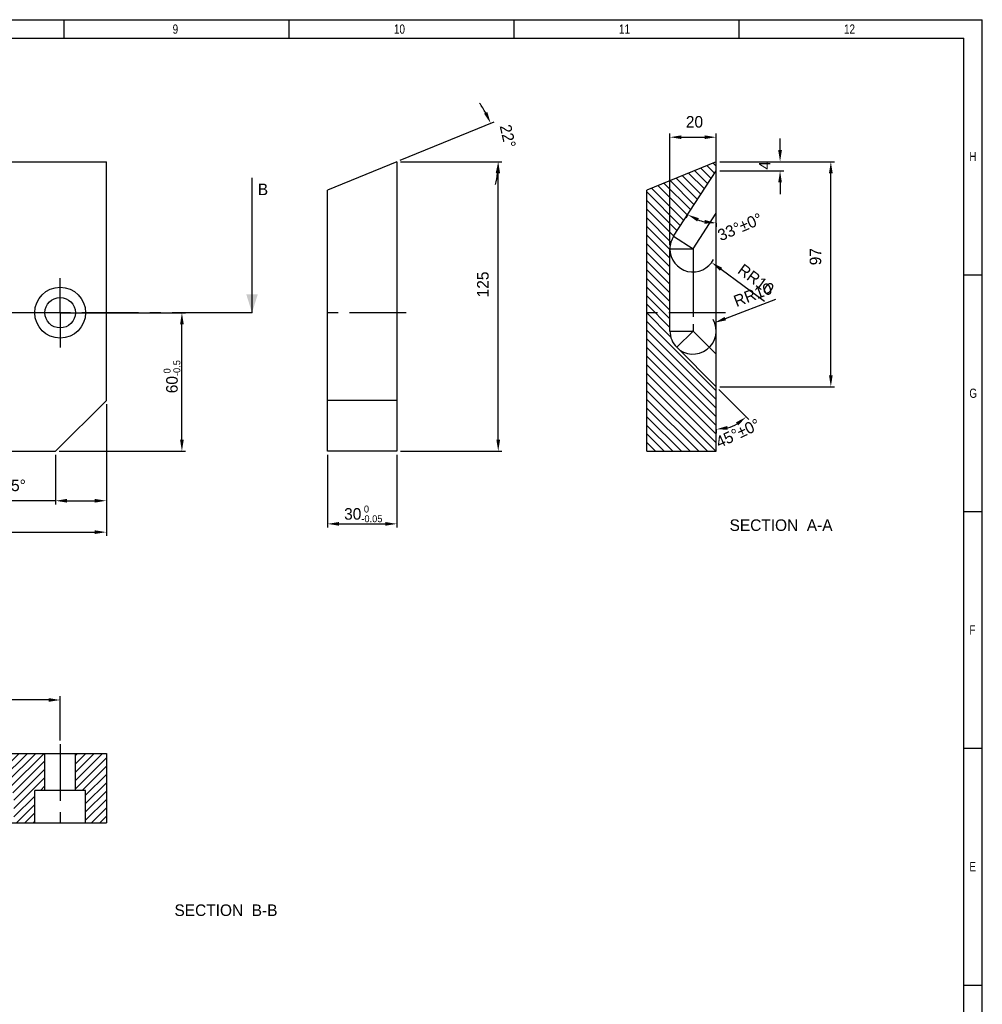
# Paper-space layout 'PREFORMATORE_1_4' of a CAD drawing. Header units: millimetres. Extents: x 0 to 592, y 0 to 418.
# Tile 4 of 4: x 384 to 592, y 205 to 418. Entities that reach past the tile are written whole.
import ezdxf

# ---------------------------------------------------------------- set-up
doc = ezdxf.new("R2010")
doc.units = ezdxf.units.MM
doc.header["$LTSCALE"] = 32.67
doc.header["$PDMODE"] = 3
doc.header["$PDSIZE"] = 0.3125
doc.linetypes.add('CENTER', pattern=[0.6, 0.375, -0.075, 0.075, -0.075])
doc.linetypes.add('PHANTOM', pattern=[0.8, 0.45, -0.05, 0.1, -0.05, 0.1, -0.05])
doc.layers.get('0').update_dxf_attribs({"linetype": 'CONTINUOUS'})
doc.layers.get('Defpoints').update_dxf_attribs({"linetype": 'CONTINUOUS'})
for name, color, linetype in [('AXS', 7, 'CONTINUOUS'), ('DEFAULT_1', 7, 'CENTER'), ('DEFAULT_3', 7, 'PHANTOM')]:
    doc.layers.add(name, color=color, linetype=linetype)
doc.styles.add('TEXTSTYLE_2', font='txt', dxfattribs={"width": 0.8})
doc.dimstyles.new('DIMSTYLE_1', dxfattribs={"dimtxt": 2.5, "dimasz": 2.5, "dimexe": 0.8, "dimexo": 0.8, "dimtad": 1, "dimlfac": 2, "dimdsep": 46, "dimtxsty": 'Standard', "dimblk": '_FILLED', "dimblk1": '_FILLED', "dimblk2": '_FILLED', "dimcen": 0.09, "dimadec": 0, "dimazin": 0, "dimtp": 0.01, "dimtm": 0.01, "dimtfac": 1, "dimtofl": 0, "dimtmove": 0, "dimatfit": 3, "dimldrblk": '_FILLED', "dimfxl": 1, "dimtolj": 1, "dimarcsym": 0})
doc.dimstyles.new('DIMSTYLE_2', dxfattribs={"dimtxt": 2.5, "dimasz": 2.5, "dimexe": 0.8, "dimexo": 0.8, "dimtad": 1, "dimlfac": 2, "dimdsep": 46, "dimtxsty": 'Standard', "dimblk": '_FILLED', "dimblk1": '_FILLED', "dimblk2": '_FILLED', "dimcen": 0.09, "dimadec": 0, "dimazin": 0, "dimtol": 1, "dimtm": 0.5, "dimtfac": 0.6, "dimtofl": 0, "dimtmove": 0, "dimatfit": 3, "dimldrblk": '_FILLED', "dimfxl": 1, "dimtolj": 1, "dimarcsym": 0})
doc.dimstyles.new('DIMSTYLE_3', dxfattribs={"dimtxt": 2.5, "dimasz": 2.5, "dimexe": 0.8, "dimexo": 0.8, "dimtad": 1, "dimlfac": 2, "dimdsep": 46, "dimtxsty": 'Standard', "dimblk": '_FILLED', "dimblk1": '_FILLED', "dimblk2": '_FILLED', "dimcen": 0.09, "dimadec": 0, "dimazin": 0, "dimtol": 1, "dimtm": 0.1, "dimtfac": 0.6, "dimtofl": 0, "dimtmove": 0, "dimatfit": 3, "dimldrblk": '_FILLED', "dimfxl": 1, "dimtolj": 1, "dimarcsym": 0})
doc.dimstyles.new('DIMSTYLE_4', dxfattribs={"dimtxt": 2.5, "dimasz": 2.5, "dimexe": 0.8, "dimexo": 0.8, "dimgap": 1.25, "dimtad": 1, "dimdec": 0, "dimlfac": 2, "dimdsep": 46, "dimtxsty": 'Standard', "dimblk": '_FILLED', "dimblk1": '_FILLED', "dimblk2": '_FILLED', "dimcen": 0.09, "dimadec": 0, "dimazin": 0, "dimtp": 0.5, "dimtm": 0.5, "dimtfac": 1, "dimtdec": 0, "dimtofl": 0, "dimtmove": 0, "dimatfit": 3, "dimldrblk": '_FILLED', "dimfxl": 1, "dimtolj": 1, "dimarcsym": 0})
doc.dimstyles.new('DIMSTYLE_5', dxfattribs={"dimtxt": 2.5, "dimasz": 2.5, "dimexe": 0.8, "dimexo": 0.8, "dimtad": 1, "dimdec": 0, "dimlfac": 2, "dimdsep": 46, "dimtxsty": 'Standard', "dimblk": '_FILLED', "dimblk1": '_FILLED', "dimblk2": '_FILLED', "dimcen": 0.09, "dimadec": 0, "dimazin": 0, "dimtp": 0.01, "dimtm": 0.01, "dimtfac": 1, "dimtdec": 0, "dimtofl": 0, "dimtmove": 0, "dimatfit": 3, "dimldrblk": '_FILLED', "dimfxl": 1, "dimtolj": 1, "dimarcsym": 0})
doc.dimstyles.new('DIMSTYLE_6', dxfattribs={"dimtxt": 2.5, "dimasz": 2.5, "dimexe": 0.8, "dimexo": 0.8, "dimtad": 1, "dimlfac": 2, "dimdsep": 46, "dimtxsty": 'Standard', "dimblk": '_FILLED', "dimblk1": '_FILLED', "dimblk2": '_FILLED', "dimcen": 0.09, "dimadec": 0, "dimazin": 0, "dimtol": 1, "dimtm": 0.05, "dimtfac": 0.6, "dimtofl": 0, "dimtmove": 0, "dimatfit": 3, "dimldrblk": '_FILLED', "dimfxl": 1, "dimtolj": 1, "dimarcsym": 0})
doc.dimstyles.new('DIMSTYLE_7', dxfattribs={"dimtxt": 2.5, "dimasz": 2.5, "dimexe": 0.8, "dimexo": 0.8, "dimtad": 1, "dimlfac": 2, "dimdsep": 46, "dimtxsty": 'Standard', "dimblk": '_FILLED', "dimblk1": '_FILLED', "dimblk2": '_FILLED', "dimcen": 0.09, "dimadec": 0, "dimazin": 0, "dimtol": 1, "dimtp": 0.1, "dimtm": 0.1, "dimtfac": 1, "dimtofl": 0, "dimtmove": 0, "dimatfit": 3, "dimldrblk": '_FILLED', "dimfxl": 1, "dimtolj": 1, "dimarcsym": 0})
doc.dimstyles.get("Standard").update_dxf_attribs({"dimtxt": 2.5, "dimasz": 2.5, "dimexe": 0.8, "dimexo": 0.8, "dimtad": 1, "dimdsep": 46, "dimtxsty": 'Standard', "dimblk": '_FILLED', "dimblk1": '_FILLED', "dimblk2": '_FILLED', "dimcen": 0.09, "dimadec": 0, "dimazin": 0, "dimtol": 1, "dimtp": 0.01, "dimtm": 0.01, "dimtfac": 1, "dimtofl": 0, "dimtmove": 0, "dimatfit": 3, "dimldrblk": '_FILLED', "dimfxl": 1, "dimtolj": 1, "dimarcsym": 0})

# ---------------------------------------------------------------- blocks, each defined once
blk = doc.blocks.new('_FILLED')
at = {"color": 0, "linetype": 'ByBlock'}
blk.add_solid([(0, 0), (-1, 0.16), (-1, -0.16)], dxfattribs=at)
blk = doc.blocks.new('XSEC_FILLED')
at = {"color": 0, "linetype": 'ByBlock'}
blk.add_solid([(0, 0), (-1, 0.3125), (-1, -0.3125)], dxfattribs=at)
blk = doc.blocks.new('*D254')
at = {"color": 0, "linetype": 'Continuous', "lineweight": -2, "transparency": 16777216}
for p, q in [((52.42638401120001, 261.9344982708), (52.42638401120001, 271.5102346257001)), ((392.4263840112, 261.9344982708), (392.4263840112, 271.5102346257)), ((389.9263840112, 270.7102346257), (54.92638401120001, 270.7102346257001))]:
    blk.add_line(p, q, dxfattribs=at)
at = {"layer": 'Defpoints', "color": 0, "transparency": 16777216}
for p in [(52.42638401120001, 270.7102346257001), (52.42638401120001, 261.1344982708), (392.4263840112, 261.1344982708)]:
    blk.add_point(p, dxfattribs=at)
at = {"color": 0, "lineweight": -2, "transparency": 16777216, "xscale": 2.5, "yscale": 2.5, "zscale": 2.5, "rotation": 180}
blk.add_blockref('_FILLED', (52.42638401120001, 270.7102346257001), dxfattribs=at)
at = {"color": 0, "lineweight": -2, "transparency": 16777216, "xscale": 2.5, "yscale": 2.5, "zscale": 2.5}
blk.add_blockref('_FILLED', (392.4263840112, 270.7102346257), dxfattribs=at)
at = {"color": 0, "transparency": 16777216, "insert": (235.0696848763, 274.6685679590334), "char_height": 2.5, "attachment_point": 2, "line_spacing_factor": 0.9}
blk.add_mtext('\\A1;680{\\H1.500000;\\S 0^ -0.5;}', dxfattribs=at)
blk = doc.blocks.new('*D255')
at = {"color": 0, "linetype": 'Continuous', "lineweight": -2, "transparency": 16777216}
for p, q in [((42.42638401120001, 334.7572347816), (42.42638401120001, 306.2503767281)), ((402.4263840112, 334.7572347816), (402.4263840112, 306.2503767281)), ((44.92638401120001, 307.0503767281), (399.9263840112, 307.0503767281))]:
    blk.add_line(p, q, dxfattribs=at)
at = {"layer": 'Defpoints', "color": 0, "transparency": 16777216}
for p in [(42.42638401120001, 335.5572347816), (402.4263840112, 335.5572347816), (402.4263840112, 307.0503767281)]:
    blk.add_point(p, dxfattribs=at)
at = {"color": 0, "lineweight": -2, "transparency": 16777216, "xscale": 2.5, "yscale": 2.5, "zscale": 2.5, "rotation": 180}
blk.add_blockref('_FILLED', (42.42638401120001, 307.0503767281), dxfattribs=at)
at = {"color": 0, "lineweight": -2, "transparency": 16777216, "xscale": 2.5, "yscale": 2.5, "zscale": 2.5}
blk.add_blockref('_FILLED', (402.4263840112, 307.0503767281), dxfattribs=at)
at = {"color": 0, "transparency": 16777216, "insert": (234.8701691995, 311.0087100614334), "char_height": 2.5, "attachment_point": 2, "line_spacing_factor": 0.9}
blk.add_mtext('\\A1;720{\\H1.500000;\\S 0^ -0.1;}', dxfattribs=at)
blk = doc.blocks.new('*D256')
at = {"color": 0, "linetype": 'Continuous', "lineweight": -2, "transparency": 16777216}
for p, q in [((466.088736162, 387.2572347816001), (488.0380596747, 387.2572347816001)), ((487.2380596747, 327.0572347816), (487.2380596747, 384.7572347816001)), ((466.088736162, 324.5572347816), (488.0380596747, 324.5572347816))]:
    blk.add_line(p, q, dxfattribs=at)
at = {"layer": 'Defpoints', "color": 0, "transparency": 16777216}
for p in [(465.288736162, 387.2572347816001), (487.2380596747, 387.2572347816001), (465.288736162, 324.5572347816)]:
    blk.add_point(p, dxfattribs=at)
at = {"color": 0, "lineweight": -2, "transparency": 16777216, "xscale": 2.5, "yscale": 2.5, "zscale": 2.5}
for p, rotation in [((487.2380596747, 387.2572347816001), 90), ((487.2380596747, 324.5572347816), 270)]:
    blk.add_blockref('_FILLED', p, dxfattribs=dict(at, rotation=rotation))
at = {"color": 0, "transparency": 16777216, "insert": (482.6547263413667, 360.6744308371), "char_height": 2.5, "attachment_point": 2, "rotation": 90, "line_spacing_factor": 0.9}
blk.add_mtext('\\A1;125', dxfattribs=at)
blk = doc.blocks.new('*D257')
at = {"color": 0, "linetype": 'Continuous', "lineweight": -2, "transparency": 16777216}
for p, q in [((466.0290629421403, 387.5604117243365), (486.34115294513, 395.8785727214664)), ((466.088736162, 387.2572347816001), (488.0380596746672, 387.2572347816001))]:
    blk.add_line(p, q, dxfattribs=at)
for start, end in [(28.79941863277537, 35.32886763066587), (346.941102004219, 353.4705510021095)]:
    blk.add_arc((465.288736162, 387.2572347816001), 21.94932351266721, start, end, dxfattribs=at)
at = {"layer": 'Defpoints', "color": 0, "transparency": 16777216}
for p in [(487.0540947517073, 390.093071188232), (465.0692429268, 387.2572347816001), (465.0856152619, 387.1740531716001), (465.288736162, 387.2572347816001), (465.288736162, 387.2572347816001)]:
    blk.add_point(p, dxfattribs=at)
at = {"color": 0, "lineweight": -2, "transparency": 16777216, "xscale": 2.5, "yscale": 2.5, "zscale": 2.5}
for p, rotation in [((485.6008261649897, 395.5753957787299), 295.53469413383), ((487.2380596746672, 387.2572347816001), 86.73527550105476)]:
    blk.add_blockref('_FILLED', p, dxfattribs=dict(at, rotation=rotation))
at = {"color": 0, "transparency": 16777216, "insert": (490.5361065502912, 393.0690306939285), "char_height": 2.5, "attachment_point": 2, "rotation": 282.9633268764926, "line_spacing_factor": 0.9}
blk.add_mtext('\\A1;22%%d', dxfattribs=at)
blk = doc.blocks.new('*D258')
at = {"color": 0, "linetype": 'Continuous', "lineweight": -2, "transparency": 16777216}
for p, q in [((450.288736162, 323.7572347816), (450.288736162, 308.0409374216)), ((465.288736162, 323.7572347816), (465.288736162, 308.0409374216)), ((452.788736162, 308.8409374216), (462.788736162, 308.8409374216))]:
    blk.add_line(p, q, dxfattribs=at)
at = {"layer": 'Defpoints', "color": 0, "transparency": 16777216}
for p in [(450.288736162, 324.5572347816), (465.288736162, 324.5572347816), (465.288736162, 308.8409374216)]:
    blk.add_point(p, dxfattribs=at)
at = {"color": 0, "lineweight": -2, "transparency": 16777216, "xscale": 2.5, "yscale": 2.5, "zscale": 2.5, "rotation": 180}
blk.add_blockref('_FILLED', (450.288736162, 308.8409374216), dxfattribs=at)
at = {"color": 0, "lineweight": -2, "transparency": 16777216, "xscale": 2.5, "yscale": 2.5, "zscale": 2.5}
blk.add_blockref('_FILLED', (465.288736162, 308.8409374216), dxfattribs=at)
at = {"color": 0, "transparency": 16777216, "insert": (458.0362605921, 312.7992707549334), "char_height": 2.5, "attachment_point": 2, "line_spacing_factor": 0.9}
blk.add_mtext('\\A1;30{\\H1.500000;\\S 0^ -0.05;}', dxfattribs=at)
blk = doc.blocks.new('*D259')
at = {"color": 0, "linetype": 'Continuous', "lineweight": -2, "transparency": 16777216}
for p, q in [((524.3951909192, 369.1775176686), (524.3951909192, 393.3576543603)), ((526.8951909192, 392.5576543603), (531.8951909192, 392.5576543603)), ((534.3951909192, 376.8768424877), (534.3951909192, 393.3576543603))]:
    blk.add_line(p, q, dxfattribs=at)
at = {"layer": 'Defpoints', "color": 0, "transparency": 16777216}
for p in [(534.3951909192, 392.5576543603), (534.3951909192, 376.0768424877), (524.3951909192, 368.3775176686)]:
    blk.add_point(p, dxfattribs=at)
at = {"color": 0, "lineweight": -2, "transparency": 16777216, "xscale": 2.5, "yscale": 2.5, "zscale": 2.5, "rotation": 180}
blk.add_blockref('_FILLED', (524.3951909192, 392.5576543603), dxfattribs=at)
at = {"color": 0, "lineweight": -2, "transparency": 16777216, "xscale": 2.5, "yscale": 2.5, "zscale": 2.5}
blk.add_blockref('_FILLED', (534.3951909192, 392.5576543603), dxfattribs=at)
at = {"color": 0, "transparency": 16777216, "insert": (529.7076939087, 397.1409876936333), "char_height": 2.5, "attachment_point": 2, "line_spacing_factor": 0.9}
blk.add_mtext('\\A1;20', dxfattribs=at)
blk = doc.blocks.new('*D260')
at = {"color": 0, "linetype": 'Continuous', "lineweight": -2, "transparency": 16777216}
blk.add_line((536.3978693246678, 353.2839114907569), (547.2909246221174, 357.4615253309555), dxfattribs=at)
at = {"color": 0, "linetype": 'Continuous', "transparency": 16777216}
for p, q in [((529.3051909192, 350.5983025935), (529.4851909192, 350.5983025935)), ((529.3951909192, 350.5083025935), (529.3951909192, 350.6883025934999))]:
    blk.add_line(p, q, dxfattribs=at)
at = {"color": 0, "lineweight": -2, "transparency": 16777216, "xscale": 2.5, "yscale": 2.5, "zscale": 2.5, "rotation": 200.9824017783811}
blk.add_blockref('_FILLED', (534.0636431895, 352.388708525), dxfattribs=at)
at = {"color": 0, "transparency": 16777216, "insert": (537.8982472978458, 358.0987732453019), "char_height": 2.5, "attachment_point": 1, "rotation": 20.982401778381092, "line_spacing_factor": 0.9}
blk.add_mtext('\\A1;RR10', dxfattribs=at)
blk = doc.blocks.new('*D261')
at = {"color": 0, "linetype": 'Continuous', "transparency": 16777216}
for p, q in [((529.3051909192, 368.3775176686), (529.4851909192, 368.3775176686)), ((529.3951909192, 368.2875176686), (529.3951909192, 368.4675176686))]:
    blk.add_line(p, q, dxfattribs=at)
at = {"color": 0, "linetype": 'Continuous', "lineweight": -2, "transparency": 16777216}
blk.add_line((535.4560573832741, 363.9598375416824), (544.8840718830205, 357.0878906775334), dxfattribs=at)
at = {"color": 0, "lineweight": -2, "transparency": 16777216, "xscale": 2.5, "yscale": 2.5, "zscale": 2.5, "rotation": 143.9122199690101}
blk.add_blockref('_FILLED', (533.4357685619, 365.432397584), dxfattribs=at)
at = {"color": 0, "transparency": 16777216, "insert": (540.3129718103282, 365.3179281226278), "char_height": 2.5, "attachment_point": 1, "rotation": 323.9122199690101, "line_spacing_factor": 0.9}
blk.add_mtext('\\A1;RR10', dxfattribs=at)
blk = doc.blocks.new('*D262')
at = {"color": 0, "linetype": 'Continuous', "lineweight": -2, "transparency": 16777216}
for p, q in [((528.2461676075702, 375.7885692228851), (527.8104563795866, 375.1176327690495)), ((534.3951909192, 373.967145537), (534.3951909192, 373.1671455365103))]:
    blk.add_line(p, q, dxfattribs=at)
blk.add_arc((534.3951909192, 385.2572347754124), 11.29008923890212, 249.7132490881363, 257.2867508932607, dxfattribs=at)
at = {"layer": 'Defpoints', "color": 0, "transparency": 16777216}
for p in [(528.6818788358, 376.4595056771), (528.7433690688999, 376.5541923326), (530.1658490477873, 374.7892463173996), (534.3951909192, 374.8800464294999), (534.3951909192, 374.767145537)]:
    blk.add_point(p, dxfattribs=at)
at = {"color": 0, "lineweight": -2, "transparency": 16777216, "xscale": 2.5, "yscale": 2.5, "zscale": 2.5}
for p, rotation in [((528.2461676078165, 375.7885692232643), 153.3566245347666), ((534.3951909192, 373.9671455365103), 353.6433754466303)]:
    blk.add_blockref('_FILLED', p, dxfattribs=dict(at, rotation=rotation))
at = {"color": 0, "transparency": 16777216, "insert": (539.055718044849, 374.2914316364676), "char_height": 2.5, "attachment_point": 2, "rotation": 23.02576104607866, "line_spacing_factor": 0.9}
blk.add_mtext('\\A1;33%%d%%p0%%d', dxfattribs=at)
blk = doc.blocks.new('*D263')
at = {"color": 0, "linetype": 'Continuous', "lineweight": -2, "transparency": 16777216}
for p, q in [((398.5263840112, 354.5572347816), (419.5805964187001, 354.5572347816)), ((418.7805964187, 327.0572347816), (418.7805964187, 352.0572347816)), ((392.2263840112, 324.5572347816), (419.5805964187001, 324.5572347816))]:
    blk.add_line(p, q, dxfattribs=at)
at = {"layer": 'Defpoints', "color": 0, "transparency": 16777216}
for p in [(397.7263840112, 354.5572347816), (418.7805964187, 354.5572347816), (391.4263840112, 324.5572347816)]:
    blk.add_point(p, dxfattribs=at)
at = {"color": 0, "lineweight": -2, "transparency": 16777216, "xscale": 2.5, "yscale": 2.5, "zscale": 2.5}
for p, rotation in [((418.7805964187, 354.5572347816), 90), ((418.7805964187, 324.5572347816), 270)]:
    blk.add_blockref('_FILLED', p, dxfattribs=dict(at, rotation=rotation))
at = {"color": 0, "transparency": 16777216, "insert": (414.8222630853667, 340.7115327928), "char_height": 2.5, "attachment_point": 2, "rotation": 90, "line_spacing_factor": 0.9}
blk.add_mtext('\\A1;60{\\H1.500000;\\S 0^ -0.5;}', dxfattribs=at)
blk = doc.blocks.new('*D267')
at = {"color": 0, "linetype": 'Continuous', "lineweight": -2, "transparency": 16777216}
for p, q in [((402.4263840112, 334.7572347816), (402.4263840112, 313.0440709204)), ((391.4263840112, 323.7572347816), (391.4263840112, 313.0440709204)), ((391.4263840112, 313.8440709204), (370.4223385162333, 313.8440709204)), ((391.4263840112, 313.8440709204), (370.4223385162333, 313.8440709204)), ((393.9263840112, 313.8440709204), (399.9263840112, 313.8440709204))]:
    blk.add_line(p, q, dxfattribs=at)
at = {"layer": 'Defpoints', "color": 0, "transparency": 16777216}
for p in [(402.4263840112, 335.5572347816), (391.4263840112, 324.5572347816), (402.4263840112, 313.8440709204)]:
    blk.add_point(p, dxfattribs=at)
at = {"color": 0, "lineweight": -2, "transparency": 16777216, "xscale": 2.5, "yscale": 2.5, "zscale": 2.5, "rotation": 180}
blk.add_blockref('_FILLED', (391.4263840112, 313.8440709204), dxfattribs=at)
at = {"color": 0, "lineweight": -2, "transparency": 16777216, "xscale": 2.5, "yscale": 2.5, "zscale": 2.5}
blk.add_blockref('_FILLED', (402.4263840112, 313.8440709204), dxfattribs=at)
at = {"color": 0, "transparency": 16777216, "insert": (385.0056718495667, 318.4274042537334), "char_height": 2.5, "attachment_point": 3, "line_spacing_factor": 0.9}
blk.add_mtext('\\A1;22x45°', dxfattribs=at)
blk = doc.blocks.new('*D270')
at = {"color": 0, "linetype": 'Continuous', "lineweight": -2, "transparency": 16777216}
for p, q in [((534.9608763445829, 337.9615493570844), (541.4824950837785, 331.4399306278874)), ((534.3951909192, 329.304273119), (534.3951909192, 328.504273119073))]:
    blk.add_line(p, q, dxfattribs=at)
blk.add_arc((534.3951909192, 338.5272347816), 9.222961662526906, 285.5786872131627, 299.4213128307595, dxfattribs=at)
at = {"layer": 'Defpoints', "color": 0, "transparency": 16777216}
for p in [(534.3299747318, 338.5924509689), (534.3951909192, 338.5272347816), (534.3951909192, 330.1965027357), (534.3951909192, 330.104273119), (536.7822690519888, 329.6185379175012)]:
    blk.add_point(p, dxfattribs=at)
at = {"color": 0, "lineweight": -2, "transparency": 16777216, "xscale": 2.5, "yscale": 2.5, "zscale": 2.5}
for p, rotation in [((540.9168096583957, 332.005616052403), 37.21065643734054), ((534.3951909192, 329.3042731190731), 187.7893436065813)]:
    blk.add_blockref('_FILLED', p, dxfattribs=dict(at, rotation=rotation))
at = {"color": 0, "transparency": 16777216, "insert": (538.5734939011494, 329.60960431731), "char_height": 2.5, "attachment_point": 2, "rotation": 25.10516128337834, "line_spacing_factor": 0.9}
blk.add_mtext('\\A1;45%%d%%p0%%d', dxfattribs=at)
blk = doc.blocks.new('*D271')
at = {"color": 0, "linetype": 'Continuous', "lineweight": -2, "transparency": 16777216}
for p, q in [((548.2318322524, 389.7572347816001), (548.2318322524, 392.2572347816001)), ((535.1951909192, 387.2572347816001), (549.0318322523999, 387.2572347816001)), ((535.1951909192, 385.2572347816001), (549.0318322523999, 385.2572347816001)), ((548.2318322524, 382.7572347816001), (548.2318322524, 380.2572347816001))]:
    blk.add_line(p, q, dxfattribs=at)
at = {"layer": 'Defpoints', "color": 0, "transparency": 16777216}
for p in [(534.3951909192, 387.2572347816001), (534.3951909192, 385.2572347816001), (548.2318322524, 385.2572347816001)]:
    blk.add_point(p, dxfattribs=at)
at = {"color": 0, "lineweight": -2, "transparency": 16777216, "xscale": 2.5, "yscale": 2.5, "zscale": 2.5}
for p, rotation in [((548.2318322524, 387.2572347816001), 270), ((548.2318322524, 385.2572347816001), 90)]:
    blk.add_blockref('_FILLED', p, dxfattribs=dict(at, rotation=rotation))
at = {"color": 0, "transparency": 16777216, "insert": (543.6484989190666, 386.4659659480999), "char_height": 2.5, "attachment_point": 2, "rotation": 90, "line_spacing_factor": 0.9}
blk.add_mtext('\\A1;4', dxfattribs=at)
blk = doc.blocks.new('*D272')
at = {"color": 0, "linetype": 'Continuous', "lineweight": -2, "transparency": 16777216}
for p, q in [((535.1951909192, 387.2572347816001), (560.019993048, 387.2572347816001)), ((559.219993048, 341.0272347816), (559.219993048, 384.7572347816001)), ((535.1951909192, 338.5272347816), (560.019993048, 338.5272347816))]:
    blk.add_line(p, q, dxfattribs=at)
at = {"layer": 'Defpoints', "color": 0, "transparency": 16777216}
for p in [(534.3951909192, 387.2572347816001), (559.219993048, 387.2572347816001), (534.3951909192, 338.5272347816)]:
    blk.add_point(p, dxfattribs=at)
at = {"color": 0, "lineweight": -2, "transparency": 16777216, "xscale": 2.5, "yscale": 2.5, "zscale": 2.5}
for p, rotation in [((559.219993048, 387.2572347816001), 90), ((559.219993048, 338.5272347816), 270)]:
    blk.add_blockref('_FILLED', p, dxfattribs=dict(at, rotation=rotation))
at = {"color": 0, "transparency": 16777216, "insert": (554.6366597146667, 366.6909250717), "char_height": 2.5, "attachment_point": 2, "rotation": 90, "line_spacing_factor": 0.9}
blk.add_mtext('\\A1;97', dxfattribs=at)

psp = doc.layouts.new('PREFORMATORE_1_4')

# ---------------------------------------------------------------- hatches: boundary and pattern name
at = {"linetype": 'Continuous'}
h = psp.add_hatch(dxfattribs=at)
h.set_pattern_fill('A', color=2, scale=1.3233991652, angle=135, style=0, pattern_type=0)
h.set_pattern_definition([(135, (-1, -1), (-0.9357845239, -0.9357845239), [])])
edge = h.paths.add_edge_path()
edge.add_line((519.3951909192, 324.5572347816), (519.3951909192, 381.1144688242))
edge.add_line((534.3951909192, 387.2572347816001), (519.3951909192, 381.1144688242))
edge.add_line((534.3951909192, 387.2572347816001), (534.3951909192, 385.2572347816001))
edge.add_line((525.2018380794, 371.1007128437), (534.3951909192, 385.2572347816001))
edge.add_arc((529.3951909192, 368.3775176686), 5, 147, 180)
edge.add_line((524.3951909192, 350.5983025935), (524.3951909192, 368.3775176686))
edge.add_arc((529.3951909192, 350.5983025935), 5, 180, 225)
edge.add_line((534.3951909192, 338.5272347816), (525.8596570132, 347.0627686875))
edge.add_line((534.3951909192, 324.5572347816), (534.3951909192, 338.5272347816))
edge.add_line((519.3951909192, 324.5572347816), (534.3951909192, 324.5572347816))
h = psp.add_hatch(dxfattribs=at)
h.set_pattern_fill('B', color=2, scale=1.2748319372, angle=45, style=0, pattern_type=0)
h.set_pattern_definition([(45, (-1, -1), (-0.9014423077, 0.9014423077), [])])
edge = h.paths.add_edge_path()
edge.add_line((42.42638401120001, 259.1344982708), (49.12638401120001, 259.1344982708))
edge.add_line((49.1263840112, 259.1344982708), (49.1263840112, 251.1344982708))
edge.add_line((46.92638401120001, 251.1344982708), (49.12638401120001, 251.1344982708))
edge.add_line((46.92638401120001, 251.1344982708), (46.92638401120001, 244.1344982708))
edge.add_line((42.42638401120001, 244.1344982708), (46.92638401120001, 244.1344982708))
edge.add_line((42.42638401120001, 259.1344982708), (42.42638401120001, 244.1344982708))
edge = h.paths.add_edge_path()
edge.add_line((55.72638401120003, 259.1344982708), (389.1263840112, 259.1344982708))
edge.add_line((389.1263840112, 251.1344982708), (389.1263840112, 259.1344982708))
edge.add_line((389.1263840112, 251.1344982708), (386.9263840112, 251.1344982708))
edge.add_line((386.9263840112, 244.1344982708), (386.9263840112, 251.1344982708))
edge.add_line((382.4263840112, 244.1344982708), (386.9263840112, 244.1344982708))
edge.add_line((382.4263840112, 244.1344982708), (382.4263840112, 249.1344982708))
edge.add_arc((377.4263840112, 249.1344982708), 5, 0, 90)
edge.add_line((67.42638401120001, 254.1344982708), (377.4263840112, 254.1344982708))
edge.add_arc((67.42638401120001, 249.1344982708), 5, 90, 180)
edge.add_line((62.42638401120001, 244.1344982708), (62.42638401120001, 249.1344982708))
edge.add_line((57.92638401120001, 244.1344982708), (62.42638401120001, 244.1344982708))
edge.add_line((57.92638401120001, 251.1344982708), (57.92638401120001, 244.1344982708))
edge.add_line((55.72638401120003, 251.1344982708), (57.92638401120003, 251.1344982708))
edge.add_line((55.72638401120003, 259.1344982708), (55.72638401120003, 251.1344982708))
edge = h.paths.add_edge_path()
edge.add_line((395.7263840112, 259.1344982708), (402.4263840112, 259.1344982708))
edge.add_line((402.4263840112, 259.1344982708), (402.4263840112, 244.1344982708))
edge.add_line((397.9263840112, 244.1344982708), (402.4263840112, 244.1344982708))
edge.add_line((397.9263840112, 244.1344982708), (397.9263840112, 251.1344982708))
edge.add_line((397.9263840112, 251.1344982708), (395.7263840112, 251.1344982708))
edge.add_line((395.7263840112, 251.1344982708), (395.7263840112, 259.1344982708))

# ---------------------------------------------------------------- linework, layer by layer
at = {"color": 4, "linetype": 'Continuous'}
for p, q in [((0, 418.0000022), (592.0000031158, 418.0000022)), ((393.2000020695, 418.0000022), (393.2000020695, 414.0000021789)), ((441.9000023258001, 418.0000022), (441.9000023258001, 414.0000021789)), ((490.6000025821, 418.0000022), (490.6000025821, 414.0000021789)), ((539.3000028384, 418.0000022), (539.3000028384, 414.0000021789)), ((592.0000031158, 0), (592.0000031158, 418.0000022)), ((588.0000030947, 362.7500019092), (592.0000031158, 362.7500019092)), ((588.0000030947, 311.5000016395), (592.0000031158, 311.5000016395)), ((588.0000030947, 260.2500013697), (592.0000031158, 260.2500013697)), ((588.0000030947, 209.0000011), (592.0000031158, 209.0000011))]:
    psp.add_line(p, q, dxfattribs=at)
at = {"color": 7, "linetype": 'Continuous'}
for p, q in [((4.000000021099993, 414.0000021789), (588.0000030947, 414.0000021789)), ((588.0000030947, 4.000000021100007), (588.0000030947, 414.0000021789)), ((42.42638401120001, 387.2572347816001), (402.4263840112, 387.2572347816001)), ((402.4263840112, 335.5572347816), (402.4263840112, 387.2572347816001)), ((465.288736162, 387.2572347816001), (450.288736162, 381.1144688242)), ((465.288736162, 387.2572347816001), (465.288736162, 324.5572347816)), ((534.3951909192, 387.2572347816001), (519.3951909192, 381.1144688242)), ((534.3951909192, 324.5572347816), (534.3951909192, 387.2572347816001)), ((525.2018380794, 371.1007128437), (534.3951909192, 385.2572347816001)), ((450.288736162, 324.5572347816), (450.288736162, 381.1144688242)), ((519.3951909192, 324.5572347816), (519.3951909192, 381.1144688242)), ((524.3951909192, 350.5983025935), (524.3951909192, 368.3775176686)), ((534.3951909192, 338.5272347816), (525.8596570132, 347.0627686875)), ((391.4263840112, 324.5572347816), (402.4263840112, 335.5572347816)), ((465.288736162, 335.5572347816), (450.288736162, 335.5572347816)), ((53.42638401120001, 324.5572347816), (391.4263840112, 324.5572347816)), ((465.288736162, 324.5572347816), (450.288736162, 324.5572347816)), ((519.3951909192, 324.5572347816), (534.3951909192, 324.5572347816)), ((42.42638401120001, 259.1344982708), (402.4263840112, 259.1344982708)), ((389.1263840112, 251.1344982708), (389.1263840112, 259.1344982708)), ((395.7263840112, 251.1344982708), (395.7263840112, 259.1344982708)), ((402.4263840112, 259.1344982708), (402.4263840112, 244.1344982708)), ((397.9263840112, 251.1344982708), (386.9263840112, 251.1344982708)), ((386.9263840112, 244.1344982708), (386.9263840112, 251.1344982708)), ((397.9263840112, 244.1344982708), (397.9263840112, 251.1344982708)), ((42.42638401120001, 244.1344982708), (402.4263840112, 244.1344982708))]:
    psp.add_line(p, q, dxfattribs=at)
for radius in [5.5, 3.3]:
    psp.add_circle((392.4263840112, 354.5572347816), radius, dxfattribs=at)
for centre, start, end in [((529.3951909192, 368.3775176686), 147, 180), ((529.3951909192, 350.5983025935), 180, 224.9999999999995)]:
    psp.add_arc(centre, 5, start, end, dxfattribs=at)
at = {"color": 2, "linetype": 'Continuous'}
for centre, start, end in [((529.3951909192, 368.3775176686), 180, 333.0024968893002), ((529.3951909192, 350.5983025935), 224.9999999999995, 30.07267869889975)]:
    psp.add_arc(centre, 5, start, end, dxfattribs=at)
at = {"layer": 'AXS', "color": 7, "linetype": 'CENTER'}
for p, q in [((392.4263840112, 359.8572347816), (392.4263840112, 362.0572347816)), ((392.4263840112, 354.5572347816), (392.4263840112, 359.8572347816)), ((387.1263840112, 354.5572347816), (384.9263840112, 354.5572347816)), ((392.4263840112, 354.5572347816), (387.1263840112, 354.5572347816)), ((392.4263840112, 354.5572347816), (397.7263840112, 354.5572347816)), ((392.4263840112, 354.5572347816), (392.4263840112, 349.2572347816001)), ((397.7263840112, 354.5572347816), (399.9263840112, 354.5572347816)), ((467.288736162, 354.5572347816), (448.288736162, 354.5572347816)), ((536.3951909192, 354.5572347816), (517.3951909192, 354.5572347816)), ((392.4263840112, 349.2572347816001), (392.4263840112, 347.0572347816)), ((392.4263840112, 261.1344982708), (392.4263840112, 242.1344982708))]:
    psp.add_line(p, q, dxfattribs=at)
at = {"layer": 'DEFAULT_1', "color": 9, "linetype": 'CENTER'}
psp.add_line((428.9559992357, 354.5572347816), (32.6613732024, 354.5572347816), dxfattribs=at)
at = {"layer": 'DEFAULT_1', "color": 7, "linetype": 'CENTER'}
psp.add_line((433.9559992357, 354.5572347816), (428.9559992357, 354.5572347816), dxfattribs=at)
at = {"layer": 'DEFAULT_3', "color": 7, "linetype": 'PHANTOM'}
for p, q in [((529.3951909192, 368.3775176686), (534.3951909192, 376.0768424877)), ((525.2018380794, 371.1007128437), (529.3951909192, 368.3775176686)), ((524.3951909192, 368.3775176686), (529.3951909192, 368.3775176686)), ((529.3951909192, 368.3775176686), (529.3951909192, 350.5983025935)), ((524.3951909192, 350.5983025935), (529.3951909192, 350.5983025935)), ((529.3951909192, 350.5983025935), (525.8596570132, 347.0627686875)), ((534.3951909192, 345.5983025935), (529.3951909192, 350.5983025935))]:
    psp.add_line(p, q, dxfattribs=at)

# ---------------------------------------------------------------- texts
at = {"color": 2, "linetype": 'Continuous', "char_height": 2.0000000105, "attachment_point": 1, "line_spacing_factor": 0.9, "style": 'TEXTSTYLE_2'}
for s, insert, width in [('9', (416.7743913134, 416.9687346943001), 1.6000000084), ('10', (464.6743915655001, 416.9687346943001), 3.2000000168), ('11', (513.3743918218, 416.9687346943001), 3.2000000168), ('12', (562.0743920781, 416.9687346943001), 3.2000000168), ('H', (589.2000031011, 389.3750020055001), 1.6000000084), ('G', (589.2000031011, 338.1250017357), 1.6000000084), ('F', (589.2000031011, 286.875001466), 1.6000000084), ('E', (589.2000031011, 235.6250011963), 1.6000000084)]:
    psp.add_mtext(s, dxfattribs=dict(at, insert=insert, width=width))
at = {"color": 7, "linetype": 'Continuous', "insert": (435.2059992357, 382.5151930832), "char_height": 2.5, "width": 2.5, "attachment_point": 1, "line_spacing_factor": 0.9}
psp.add_mtext('B', dxfattribs=at)
at = {"color": 2, "linetype": 'Continuous', "char_height": 2.5, "width": 30, "attachment_point": 3, "line_spacing_factor": 0.9}
for s, insert in [('SECTION  A-A', (559.5932015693, 309.8113749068)), ('SECTION  B-B', (439.4618245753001, 226.4433329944))]:
    psp.add_mtext(s, dxfattribs=dict(at, insert=insert))

# ---------------------------------------------------------------- dimensions: what is measured, and where the dimension line sits
at = {"color": 2, "linetype": 'Continuous'}
for base, line1, line2, dimstyle, picture, middle in [((487.0540947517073, 390.093071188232), ((465.0692429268, 387.2572347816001), (465.288736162, 387.2572347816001)), ((465.0856152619, 387.1740531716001), (465.288736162, 387.2572347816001)), 'DIMSTYLE_5', '*D257', (486.6786558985, 392.181068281)), ((530.1658490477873, 374.7892463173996), ((528.7433690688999, 376.5541923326), (528.6818788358, 376.4595056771)), ((534.3951909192, 374.8800464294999), (534.3951909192, 374.767145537)), 'DIMSTYLE_7', '*D262', (538.8112524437, 374.8666373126)), ((536.7822690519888, 329.6185379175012), ((534.3951909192, 330.1965027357), (534.3951909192, 330.104273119)), ((534.3299747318, 338.5924509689), (534.3951909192, 338.5272347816)), 'DIMSTYLE_7', '*D270', (538.3083182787, 330.1755609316))]:
    dim = psp.add_angular_dim_2l(base=base, line1=line1, line2=line2, dimstyle=dimstyle, override={"dimtad": 2}, dxfattribs=at)
    dim.commit()
    dim.dimension.update_dxf_attribs({"geometry": picture, "text_midpoint": middle, "dimtype": 162})
for base, p1, p2, dimstyle, picture, middle in [((534.3951909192, 392.5576543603), (524.3951909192, 368.3775176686), (534.3951909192, 376.0768424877), 'DIMSTYLE_4', '*D259', (529.7076939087, 392.5576543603)), ((402.4263840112, 307.0503767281), (42.42638401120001, 335.5572347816), (402.4263840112, 335.5572347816), 'DIMSTYLE_3', '*D255', (234.8701691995, 307.0503767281)), ((465.288736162, 308.8409374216), (450.288736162, 324.5572347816), (465.288736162, 324.5572347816), 'DIMSTYLE_6', '*D258', (458.0362605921, 308.8409374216))]:
    dim = psp.add_linear_dim(base=base, p1=p1, p2=p2, dimstyle=dimstyle, dxfattribs=at)
    dim.commit()
    dim.dimension.update_dxf_attribs({"geometry": picture, "text_midpoint": middle, "dimtype": 160})
for base, p1, p2, angle, dimstyle, picture, middle in [((548.2318322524, 385.2572347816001), (534.3951909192, 387.2572347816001), (534.3951909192, 385.2572347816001), 270, 'DIMSTYLE_4', '*D271', (548.2318322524, 386.4659659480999)), ((487.2380596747, 387.2572347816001), (465.288736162, 324.5572347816), (465.288736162, 387.2572347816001), 90, 'DIMSTYLE_4', '*D256', (487.2380596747, 360.6744308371)), ((559.219993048, 387.2572347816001), (534.3951909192, 338.5272347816), (534.3951909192, 387.2572347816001), 90, 'DIMSTYLE_4', '*D272', (559.219993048, 366.6909250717)), ((418.7805964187, 354.5572347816), (391.4263840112, 324.5572347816), (397.7263840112, 354.5572347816), 90, 'DIMSTYLE_2', '*D263', (418.7805964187, 340.7115327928)), ((52.42638401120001, 270.7102346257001), (392.4263840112, 261.1344982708), (52.42638401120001, 261.1344982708), 180, 'DIMSTYLE_2', '*D254', (235.0696848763, 270.7102346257))]:
    dim = psp.add_linear_dim(base=base, p1=p1, p2=p2, angle=angle, dimstyle=dimstyle, dxfattribs=at)
    dim.commit()
    dim.dimension.update_dxf_attribs({"geometry": picture, "text_midpoint": middle, "dimtype": 160})
for center, mpoint, picture, middle in [((529.3951909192, 368.3775176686), (533.4357685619, 365.432397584), '*D261', (541.1802090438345, 359.7875840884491)), ((529.3951909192, 350.5983025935), (534.0636431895, 352.388708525), '*D260', (543.0115100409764, 355.8203198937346))]:
    dim = psp.add_radius_dim(center=center, mpoint=mpoint, text='R<>', dimstyle='DIMSTYLE_1', dxfattribs=at)
    dim.commit()
    dim.dimension.update_dxf_attribs({"geometry": picture, "text_midpoint": middle, "dimtype": 164})
dim = psp.add_linear_dim(base=(402.4263840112, 313.8440709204), p1=(391.4263840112, 324.5572347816), p2=(402.4263840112, 335.5572347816), text='<>x45°', dimstyle='DIMSTYLE_4', dxfattribs=at)
dim.commit()
dim.dimension.update_dxf_attribs({"geometry": '*D267', "text_midpoint": (378.3390051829, 313.8440709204), "dimtype": 160})

# ---------------------------------------------------------------- leaders
at = {"color": 7, "linetype": 'Continuous'}
psp.add_leader([(433.9559992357, 354.5572347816), (433.9559992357, 383.7651930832)], dimstyle='Standard', override={"dimasz": 4, "dimtad": 0, "dimldrblk": 'XSEC_FILLED'}, dxfattribs=at)

doc.saveas('drawing.dxf')
